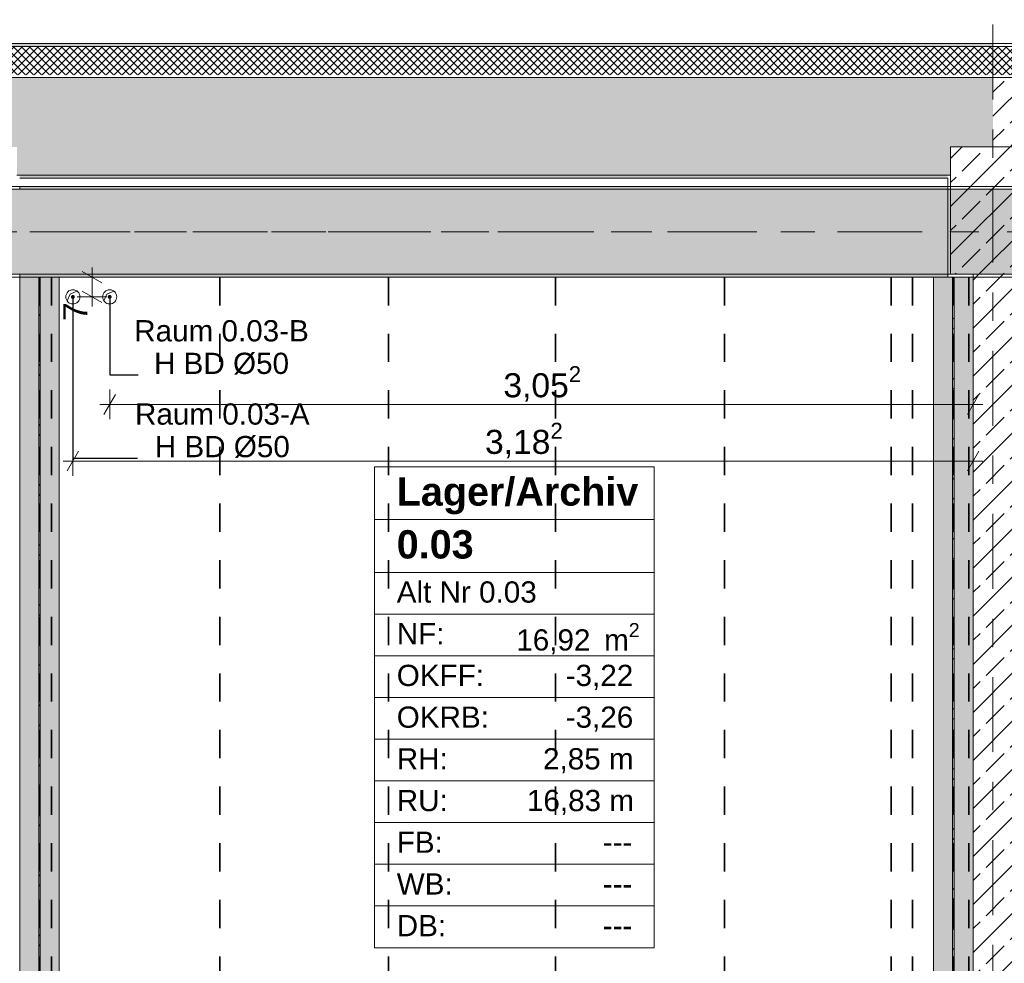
# Model space of a CAD drawing. Header units: metres. Extents: x -3.6 to 84.5, y -11 to 16.8.
# Tile 58 of 76: x 43.9 to 47.4, y 10.6 to 13.9. Entities that reach past the tile are written whole.
import ezdxf

# ---------------------------------------------------------------- set-up
doc = ezdxf.new("R2010")
doc.units = ezdxf.units.M
doc.header["$MEASUREMENT"] = 0
doc.linetypes.add('Achse', pattern=[0.2, 0.1, -0.05, 0, -0.05])
doc.linetypes.add('Strichlinie doppelt', pattern=[0.546806, 0.264583, -0.105833, 0.070556, -0.105833])
for name, color, linetype in [('155 - Bemaßung_ Beschriftung.Ausbau - Deckenelemente', 7, 'Continuous'), ('401 - Zone.Raum_ Raumbegrenzung_ Whg.', 7, 'Continuous'), ('451 - Universal.Achsen Raster', 7, 'Continuous'), ('604 - Struktur.Wand Aussen', 7, 'Continuous'), ('605 - Struktur.Wand Innen', 7, 'Continuous'), ('607 - Struktur.Stütze', 7, 'Continuous'), ('608 - Struktur.Träger', 7, 'Continuous'), ('612 - Struktur.Stahlbau', 7, 'Continuous'), ('Neubau_612 - Struktur.Stahlbau', 7, 'Continuous')]:
    doc.layers.add(name, color=color, linetype=linetype)
doc.styles.add('ERSTELLTER_STIL_1', font='txt')
doc.styles.add('ERSTELLTER_STIL_2', font='txt')
doc.dimstyles.new('ERSTELLTER_STIL__3', dxfattribs={"dimtxt": 0.085, "dimasz": 0.0532, "dimexe": 0.18, "dimexo": 0.0625, "dimgap": 0, "dimtad": 1, "dimtih": 1, "dimtoh": 1, "dimzin": 0, "dimdsep": 46, "dimtxsty": 'ERSTELLTER_STIL_2', "dimblk": 'ARROWHEAD_2', "dimblk1": 'ARROWHEAD_2', "dimblk2": 'ARROWHEAD_2', "dimcen": 0.09, "dimse1": 1, "dimse2": 1, "dimclrd": 256, "dimclre": 256, "dimclrt": 256, "dimazin": 0, "dimtfac": 1, "dimtdec": 4, "dimtmove": 0, "dimatfit": 3, "dimfxl": 1, "dimtolj": 1, "dimtzin": 0, "dimarcsym": 0})
doc.dimstyles.new('ERSTELLTER_STIL__5', dxfattribs={"dimtxt": 0.085, "dimasz": 0.0532, "dimexe": 0.18, "dimexo": 0.0625, "dimgap": 0, "dimtad": 1, "dimzin": 0, "dimdsep": 46, "dimtxsty": 'ERSTELLTER_STIL_2', "dimblk": 'ARROWHEAD_2', "dimblk1": 'ARROWHEAD_2', "dimblk2": 'ARROWHEAD_2', "dimcen": 0.09, "dimse1": 1, "dimse2": 1, "dimclrd": 256, "dimclre": 256, "dimclrt": 256, "dimazin": 0, "dimtfac": 1, "dimtdec": 4, "dimtmove": 0, "dimatfit": 3, "dimfxl": 1, "dimtolj": 1, "dimtzin": 0, "dimarcsym": 0})
doc.dimstyles.new('ERSTELLTER_STIL__8', dxfattribs={"dimtxt": 0.18, "dimasz": 0.02736, "dimexe": 0.18, "dimexo": 0.0625, "dimgap": 0, "dimtad": 0, "dimtih": 1, "dimtoh": 1, "dimdec": 4, "dimzin": 0, "dimdsep": 46, "dimcen": 0.09, "dimadec": 0, "dimazin": 0, "dimtfac": 1, "dimtdec": 4, "dimtmove": 0, "dimatfit": 3, "dimldrblk": 'ARROWHEAD_11', "dimfxl": 1, "dimtolj": 1, "dimtzin": 0, "dimarcsym": 0})
pattern_1 = [(0, (0, 0), (0, 0.08660254), [0, -0.05]), (0, (0.025, 0.0433), (0, 0.08660254), [0, -0.05])]
pattern_2 = [(225, (0, 0), (-0.014142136, 0.014142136), []), (315, (0, 0), (0.014142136, 0.014142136), [])]
pattern_3 = [(45, (0, 0), (-0.01767767, 0.01767767), [0, -0.025])]
pattern_4 = [(45, (0, 0), (-0.0848528, 0.0848528), []), (45, (-0.04243, 0.04243), (-0.0848528, 0.0848528), [0.09, -0.03])]
pattern_5 = [(135, (0, 0), (0.05303301, 0.05303301), []), (135, (-0.01768, -0.01768), (0.05303301, 0.05303301), [])]

# ---------------------------------------------------------------- blocks, each defined once
blk = doc.blocks.new('*D329')
at = {"layer": '155 - Bemaßung_ Beschriftung.Ausbau - Deckenelemente', "color": 92, "linetype": 'Continuous', "lineweight": 9, "true_color": 0x00be00}
for p, q in [((44.078, 12.2875), (44.078, 12.3925)), ((47.26, 12.2875), (47.26, 12.3925)), ((44.0982, 12.375), (44.0578, 12.305)), ((47.2398, 12.305), (47.2802, 12.375)), ((44.0438, 12.34), (44.078, 12.34)), ((44.078, 12.34), (47.26, 12.34)), ((47.26, 12.34), (47.2942, 12.34))]:
    blk.add_line(p, q, dxfattribs=at)
at = {"layer": '155 - Bemaßung_ Beschriftung.Ausbau - Deckenelemente', "color": 92, "lineweight": 9, "true_color": 0x00be00, "insert": (45.5346, 12.3405), "char_height": 0.085, "attachment_point": 7, "style": 'ERSTELLTER_STIL_2'}
blk.add_mtext('\\A1;{\\pql;\\fArial|b0|i0|c0|p38;3,18\\fArial|b0|i0|c0|p38;\\A1{\\H.66x;\\S2^  ;}}', dxfattribs=at)
blk = doc.blocks.new('ARROWHEAD_2')
at = {"color": 0, "linetype": 'Continuous', "lineweight": 0}
for p, q in [((-0.378, -0.655), (0.378, 0.655)), ((0, 0), (-1, 0))]:
    blk.add_line(p, q, dxfattribs=at)
blk = doc.blocks.new('*D330')
at = {"layer": '155 - Bemaßung_ Beschriftung.Ausbau - Deckenelemente', "color": 92, "linetype": 'Continuous', "lineweight": 9, "true_color": 0x00be00}
for p, q in [((44.2282, 12.575), (44.1878, 12.505)), ((44.208, 12.4875), (44.208, 12.5925)), ((47.2398, 12.505), (47.2802, 12.575)), ((47.26, 12.4875), (47.26, 12.5925)), ((44.1738, 12.54), (44.208, 12.54)), ((44.208, 12.54), (47.26, 12.54)), ((47.26, 12.54), (47.2942, 12.54))]:
    blk.add_line(p, q, dxfattribs=at)
at = {"layer": '155 - Bemaßung_ Beschriftung.Ausbau - Deckenelemente', "color": 92, "lineweight": 9, "true_color": 0x00be00, "insert": (45.5996, 12.5405), "char_height": 0.085, "attachment_point": 7, "style": 'ERSTELLTER_STIL_2'}
blk.add_mtext('\\A1;{\\pql;\\fArial|b0|i0|c0|p38;3,05\\fArial|b0|i0|c0|p38;\\A1{\\H.66x;\\S2^  ;}}', dxfattribs=at)
blk = doc.blocks.new('*D331')
at = {"layer": '155 - Bemaßung_ Beschriftung.Ausbau - Deckenelemente', "color": 92, "linetype": 'Continuous', "lineweight": 9, "true_color": 0x00be00}
for p, q in [((44.1457, 12.99), (44.1457, 13.0242)), ((44.1982, 12.99), (44.0932, 12.99)), ((44.1807, 12.9698), (44.1107, 13.0102)), ((44.1457, 12.92), (44.1457, 12.99)), ((44.1982, 12.92), (44.0932, 12.92)), ((44.1107, 12.9402), (44.1807, 12.8998)), ((44.1457, 12.8858), (44.1457, 12.92))]:
    blk.add_line(p, q, dxfattribs=at)
at = {"layer": '155 - Bemaßung_ Beschriftung.Ausbau - Deckenelemente', "color": 92, "lineweight": 9, "true_color": 0x00be00, "insert": (44.1287, 12.8352), "char_height": 0.085, "attachment_point": 7, "rotation": 90, "style": 'ERSTELLTER_STIL_2'}
blk.add_mtext('\\A1;{\\pql;\\fArial|b0|i0|c0|p38;7}', dxfattribs=at)
blk = doc.blocks.new('ARROWHEAD_11')
at = {"color": 0, "linetype": 'Continuous', "lineweight": 0}
blk.add_line((0, 0), (-1, 0), dxfattribs=at)
at = {"color": 0, "linetype": 'Continuous', "lineweight": 0, "const_width": 0.25, "flags": 128}
blk.add_lwpolyline([(-0.125, 0, 1), (0.125, 0, 1)], format="xyb", close=True, dxfattribs=at)

msp = doc.modelspace()

# ---------------------------------------------------------------- hatches: boundary and pattern name
at = {"layer": '604 - Struktur.Wand Aussen', "linetype": 'Continuous', "lineweight": 0, "true_color": 0x000000}
h = msp.add_hatch(dxfattribs=at)
h.set_pattern_fill('Verputz_0001', color=18, style=0, pattern_type=2)
h.set_pattern_definition(pattern_1)
h.paths.add_polyline_path([(47.33, 13.815), (32.93, 13.815), (32.93, 13.805), (47.33, 13.805)])
h = msp.add_hatch(dxfattribs=at)
h.set_pattern_fill('Dämmung__hart_2_0001', color=18, style=0, pattern_type=2)
h.set_pattern_definition(pattern_2)
h.paths.add_polyline_path([(47.33, 13.805), (32.93, 13.805), (32.93, 13.705), (47.33, 13.705)])
h = msp.add_hatch(dxfattribs=at)
h.set_pattern_fill('Verputz_0001', color=18, style=0, pattern_type=2)
h.set_pattern_definition(pattern_1)
h.paths.add_polyline_path([(48.16, 13.815), (47.33, 13.815), (47.33, 13.805), (48.16, 13.805)])
h = msp.add_hatch(dxfattribs=at)
h.set_pattern_fill('Dämmung__hart_2_0001', color=18, style=0, pattern_type=2)
h.set_pattern_definition(pattern_2)
h.paths.add_polyline_path([(48.16, 13.805), (47.33, 13.805), (47.33, 13.705), (48.16, 13.705)])
h = msp.add_hatch(dxfattribs=at)
h.set_pattern_fill('Beton__Stahlbeton_0001', color=18, style=0, pattern_type=2)
h.set_pattern_definition(pattern_4)
h.paths.add_polyline_path([(32.93, 13.45), (33.08, 13.45), (33.08, 13.35), (36.38, 13.35), (36.38, 13.45), (36.68, 13.45), (36.68, 13.35), (39.98, 13.35), (39.98, 13.45), (40.28, 13.45), (40.28, 13.35), (43.58, 13.35), (43.58, 13.45), (43.88, 13.45), (43.88, 13.35), (47.18, 13.35), (47.18, 13.45), (47.33, 13.45), (47.33, 13.695), (32.93, 13.695)])
h = msp.add_hatch(dxfattribs=at)
h.set_pattern_fill('Beton__Stahlbeton_0001', color=18, style=0, pattern_type=2)
h.set_pattern_definition(pattern_4)
h.paths.add_polyline_path([(47.33, 13.45), (47.48, 13.45), (47.48, 13.32), (48.16, 13.32), (48.16, 13.695), (47.33, 13.695)])
h = msp.add_hatch(dxfattribs=at)
h.set_pattern_fill('Gips_0001', color=18, style=0, pattern_type=2)
h.set_pattern_definition(pattern_3)
h.paths.add_polyline_path([(43.89, 13.35), (43.89, 13.34), (47.17, 13.34), (47.17, 13.35)])
at = {"layer": '605 - Struktur.Wand Innen', "linetype": 'Continuous', "lineweight": 0, "true_color": 0x000000}
h = msp.add_hatch(dxfattribs=at)
h.set_pattern_fill('Beton__Stahlbeton_0001', color=18, style=0, pattern_type=2)
h.set_pattern_definition(pattern_4)
h.paths.add_polyline_path([(47.26, 13), (47.26, 8.5), (47.41, 8.5), (47.41, 13)])
at = {"layer": '607 - Struktur.Stütze', "linetype": 'Continuous', "lineweight": 0, "true_color": 0x000000}
h = msp.add_hatch(dxfattribs=at)
h.set_pattern_fill('Beton__Stahlbeton_0001', color=18, style=0, pattern_type=2)
h.set_pattern_definition(pattern_4)
h.paths.add_polyline_path([(47.18, 13), (47.48, 13), (47.48, 13.45), (47.18, 13.45)])
h = msp.add_hatch(dxfattribs=at)
h.set_pattern_fill('Gips_0001', color=18, style=0, pattern_type=2)
h.set_pattern_definition(pattern_3)
h.paths.add_polyline_path([(47.17, 13.34), (47.18, 13.34), (47.18, 13.35), (47.17, 13.35)])
h = msp.add_hatch(dxfattribs=at)
h.set_pattern_fill('Gips_0001', color=18, style=0, pattern_type=2)
h.set_pattern_definition(pattern_3)
h.paths.add_polyline_path([(47.18, 13.34), (47.17, 13.34), (47.17, 12.99), (47.26, 12.99), (47.26, 13), (47.18, 13)])
at = {"layer": '608 - Struktur.Träger', "linetype": 'Continuous', "lineweight": 0, "true_color": 0x000000}
h = msp.add_hatch(dxfattribs=at)
h.set_pattern_fill('Beton__Stahlbeton_0001', color=18, style=0, pattern_type=2)
h.set_pattern_definition(pattern_4)
h.paths.add_polyline_path([(14.78, 13), (15.29, 13), (18.37, 13), (18.69, 13), (21.97, 13), (22.29, 13), (25.57, 13), (25.89, 13), (29.17, 13), (29.49, 13), (30.62, 13), (30.75, 13), (32.77, 13), (33.09, 13), (36.37, 13), (36.69, 13), (39.97, 13), (40.29, 13), (43.57, 13), (43.89, 13), (47.17, 13), (47.48, 13), (47.48, 13.3), (47.17, 13.3), (43.89, 13.3), (43.57, 13.3), (40.29, 13.3), (39.97, 13.3), (36.69, 13.3), (36.37, 13.3), (33.09, 13.3), (32.77, 13.3), (30.75, 13.3), (30.62, 13.3), (29.49, 13.3), (29.17, 13.3), (25.89, 13.3), (25.57, 13.3), (22.29, 13.3), (21.97, 13.3), (18.69, 13.3), (18.37, 13.3), (15.29, 13.3), (14.78, 13.3)])
h = msp.add_hatch(dxfattribs=at)
h.set_pattern_fill('Gips_0001', color=18, style=0, pattern_type=2)
h.set_pattern_definition(pattern_3)
h.paths.add_polyline_path([(43.89, 13.31), (43.89, 13.3), (47.17, 13.3), (47.17, 13.31)])
h = msp.add_hatch(dxfattribs=at)
h.set_pattern_fill('Gips_0001', color=18, style=0, pattern_type=2)
h.set_pattern_definition(pattern_3)
h.paths.add_polyline_path([(43.89, 13), (43.89, 12.99), (47.17, 12.99), (47.17, 13)])
at = {"layer": '612 - Struktur.Stahlbau', "linetype": 'Continuous', "lineweight": 0, "true_color": 0x30307f}
for points in [[(43.89, 12.99), (44.03, 12.99), (44.03, 8.51), (43.89, 8.51)], [(47.12, 12.99), (47.26, 12.99), (47.26, 8.51), (47.12, 8.51)]]:
    msp.add_hatch(color=177, dxfattribs=at).paths.add_polyline_path(points)
at = {"layer": 'Neubau_612 - Struktur.Stahlbau', "linetype": 'Continuous', "lineweight": 0, "true_color": 0x000000}
h = msp.add_hatch(dxfattribs=at)
h.set_pattern_fill('Metall__Stahl_0001', color=18, style=0, pattern_type=2)
h.set_pattern_definition(pattern_5)
h.paths.add_polyline_path([(43.9572, 12.99), (43.9572, 8.51), (43.9627, 8.51), (43.9627, 12.99)])
h = msp.add_hatch(dxfattribs=at)
h.set_pattern_fill('Metall__Stahl_0001', color=18, style=0, pattern_type=2)
h.set_pattern_definition(pattern_5)
h.paths.add_polyline_path([(47.1872, 12.99), (47.1872, 8.51), (47.1927, 8.51), (47.1927, 12.99)])

# ---------------------------------------------------------------- linework, layer by layer
at = {"layer": '155 - Bemaßung_ Beschriftung.Ausbau - Deckenelemente', "color": 7, "linetype": 'Achse', "lineweight": 35}
for p, q in [((44.002, 12.99), (44.002, 8.51)), ((44.597, 12.99), (44.597, 8.51)), ((45.194, 12.99), (45.194, 8.51)), ((45.784, 12.99), (45.784, 8.51)), ((46.381, 12.99), (46.381, 8.51)), ((46.97, 12.99), (46.97, 8.51)), ((47.045, 12.99), (47.045, 8.51)), ((47.245, 12.99), (47.245, 8.51))]:
    msp.add_line(p, q, dxfattribs=at)
at = {"layer": '155 - Bemaßung_ Beschriftung.Ausbau - Deckenelemente', "color": 7, "linetype": 'Continuous', "lineweight": 5}
for p, q in [((44.0576, 12.9056), (44.068, 12.93)), ((44.068, 12.93), (44.0924, 12.9404)), ((44.1876, 12.9056), (44.198, 12.93)), ((44.198, 12.93), (44.2224, 12.9404))]:
    msp.add_line(p, q, dxfattribs=at)
at = {"layer": '155 - Bemaßung_ Beschriftung.Ausbau - Deckenelemente', "color": 7, "linetype": 'Continuous', "lineweight": 9, "flags": 128}
for points in [[(44.103, 12.92, 0.414214), (44.078, 12.945, 0.414214), (44.053, 12.92, 0.414214), (44.078, 12.895, 0.414214)], [(44.233, 12.92, 0.414214), (44.208, 12.945, 0.414214), (44.183, 12.92, 0.414214), (44.208, 12.895, 0.414214)]]:
    msp.add_lwpolyline(points, format="xyb", close=True, dxfattribs=at)
at = {"layer": '401 - Zone.Raum_ Raumbegrenzung_ Whg.', "color": 7, "linetype": 'Continuous', "lineweight": 9}
for p, q in [((46.1322, 12.32), (45.144, 12.32)), ((45.144, 12.32), (45.144, 10.6209)), ((45.144, 12.32), (46.1322, 12.32)), ((45.144, 12.1334), (45.144, 12.32)), ((46.1322, 10.6209), (46.1322, 12.32)), ((46.1322, 12.32), (46.1322, 12.1334)), ((46.1322, 12.1334), (45.144, 12.1334)), ((45.144, 12.1334), (46.1322, 12.1334)), ((45.144, 11.9468), (45.144, 12.1334)), ((46.1322, 12.1334), (46.1322, 11.9468)), ((46.1322, 11.9468), (45.144, 11.9468)), ((45.144, 11.9468), (46.1322, 11.9468)), ((45.144, 11.7994), (45.144, 11.9468)), ((46.1322, 11.9468), (46.1322, 11.7994)), ((46.1322, 11.7994), (45.144, 11.7994)), ((45.144, 11.7994), (46.1322, 11.7994)), ((45.144, 11.6521), (45.144, 11.7994)), ((46.1322, 11.7994), (46.1322, 11.6521)), ((46.1322, 11.6521), (45.144, 11.6521)), ((45.144, 11.6521), (46.1322, 11.6521)), ((45.144, 11.5048), (45.144, 11.6521)), ((46.1322, 11.6521), (46.1322, 11.5048)), ((46.1322, 11.5048), (45.144, 11.5048)), ((45.144, 11.5048), (46.1322, 11.5048)), ((45.144, 11.3575), (45.144, 11.5048)), ((46.1322, 11.5048), (46.1322, 11.3575)), ((46.1322, 11.3575), (45.144, 11.3575)), ((45.144, 11.3575), (46.1322, 11.3575)), ((45.144, 11.2102), (45.144, 11.3575)), ((46.1322, 11.3575), (46.1322, 11.2102)), ((46.1322, 11.2102), (45.144, 11.2102)), ((45.144, 11.2102), (46.1322, 11.2102)), ((45.144, 11.0628), (45.144, 11.2102)), ((46.1322, 11.2102), (46.1322, 11.0628)), ((46.1322, 11.0628), (45.144, 11.0628)), ((45.144, 11.0628), (46.1322, 11.0628)), ((45.144, 10.9155), (45.144, 11.0628)), ((46.1322, 11.0628), (46.1322, 10.9155)), ((46.1322, 10.9155), (45.144, 10.9155)), ((45.144, 10.9155), (46.1322, 10.9155)), ((45.144, 10.7682), (45.144, 10.9155)), ((46.1322, 10.9155), (46.1322, 10.7682)), ((46.1322, 10.7682), (45.144, 10.7682)), ((45.144, 10.7682), (46.1322, 10.7682)), ((45.144, 10.6209), (45.144, 10.7682)), ((46.1322, 10.7682), (46.1322, 10.6209)), ((45.144, 10.6209), (46.1322, 10.6209)), ((46.1322, 10.6209), (45.144, 10.6209))]:
    msp.add_line(p, q, dxfattribs=at)
at = {"layer": '451 - Universal.Achsen Raster', "color": 160, "linetype": 'Strichlinie doppelt', "lineweight": 9, "true_color": 0x3232ff}
for p, q in [((47.33, -10.585), (47.33, 16.355)), ((64.935, 13.15), (-3.175, 13.15))]:
    msp.add_line(p, q, dxfattribs=at)
at = {"layer": '604 - Struktur.Wand Aussen', "color": 7, "linetype": 'Continuous', "lineweight": 13}
for p, q in [((47.33, 13.805), (32.93, 13.805)), ((48.16, 13.805), (47.33, 13.805))]:
    msp.add_line(p, q, dxfattribs=at)
at = {"layer": '604 - Struktur.Wand Aussen', "color": 7, "linetype": 'Continuous', "lineweight": 18}
for p, q in [((47.33, 13.695), (32.93, 13.695)), ((48.16, 13.695), (47.33, 13.695)), ((43.88, 13.35), (47.18, 13.35))]:
    msp.add_line(p, q, dxfattribs=at)
at = {"layer": '604 - Struktur.Wand Aussen', "color": 7, "linetype": 'Continuous', "lineweight": 13, "flags": 128}
for points in [[(47.33, 13.815), (32.93, 13.815)], [(48.16, 13.815), (47.33, 13.815)], [(43.89, 13.34), (47.17, 13.34)]]:
    msp.add_lwpolyline(points, dxfattribs=at)
at = {"layer": '605 - Struktur.Wand Innen', "color": 7, "linetype": 'Continuous', "lineweight": 18, "flags": 128}
msp.add_lwpolyline([(47.26, 13), (47.26, 8.5)], dxfattribs=at)
at = {"layer": '607 - Struktur.Stütze', "color": 7, "linetype": 'Continuous', "lineweight": 13, "flags": 128}
msp.add_lwpolyline([(47.18, 13), (47.48, 13), (47.48, 13.45), (47.18, 13.45)], close=True, dxfattribs=at)
at = {"layer": '607 - Struktur.Stütze', "color": 7, "linetype": 'Continuous', "lineweight": 5, "flags": 128}
msp.add_lwpolyline([(47.17, 13.34), (47.17, 12.99), (47.26, 12.99)], dxfattribs=at)
at = {"layer": '608 - Struktur.Träger', "color": 7, "linetype": 'Continuous', "lineweight": 13}
for p, q in [((14.78, 13.31), (47.48, 13.31)), ((43.89, 13.3), (43.57, 13.3)), ((47.17, 13.3), (43.89, 13.3)), ((47.48, 13.3), (47.17, 13.3)), ((14.78, 12.99), (47.48, 12.99))]:
    msp.add_line(p, q, dxfattribs=at)
at = {"layer": '608 - Struktur.Träger', "color": 7, "linetype": 'Continuous', "lineweight": 5}
for p, q in [((43.89, 13.31), (43.89, 13.3)), ((47.17, 13.31), (43.89, 13.31)), ((47.17, 13.31), (47.17, 13.3)), ((43.89, 13), (43.89, 12.99)), ((47.17, 12.99), (43.89, 12.99)), ((47.17, 13), (47.17, 12.99))]:
    msp.add_line(p, q, dxfattribs=at)
at = {"layer": '608 - Struktur.Träger', "color": 7, "linetype": 'Achse', "lineweight": 9}
msp.add_line((14.78, 13.15), (47.48, 13.15), dxfattribs=at)
at = {"layer": '608 - Struktur.Träger', "color": 7, "linetype": 'Continuous', "lineweight": 13, "flags": 128}
msp.add_lwpolyline([(47.48, 13), (47.17, 13), (43.89, 13), (43.57, 13), (40.29, 13), (39.97, 13), (36.69, 13), (36.37, 13), (33.09, 13), (32.77, 13), (30.75, 13), (30.62, 13), (29.49, 13), (29.17, 13), (25.89, 13), (25.57, 13), (22.29, 13), (21.97, 13), (18.69, 13), (18.37, 13), (15.29, 13), (14.78, 13)], dxfattribs=at)
at = {"layer": 'Neubau_612 - Struktur.Stahlbau', "color": 1, "linetype": 'Continuous', "lineweight": 13}
for p, q in [((43.89, 12.99), (43.89, 8.51)), ((43.89, 12.99), (44.03, 12.99)), ((44.03, 12.99), (44.03, 8.51)), ((47.12, 12.99), (47.12, 8.51)), ((47.12, 12.99), (47.26, 12.99)), ((47.26, 12.99), (47.26, 8.51))]:
    msp.add_line(p, q, dxfattribs=at)
at = {"layer": 'Neubau_612 - Struktur.Stahlbau', "color": 1, "linetype": 'Continuous', "lineweight": 9}
for p, q in [((43.9572, 12.99), (43.9572, 8.51)), ((43.9627, 12.99), (43.9572, 12.99)), ((43.9627, 12.99), (43.9627, 8.51)), ((47.1872, 12.99), (47.1872, 8.51)), ((47.1927, 12.99), (47.1872, 12.99)), ((47.1927, 12.99), (47.1927, 8.51))]:
    msp.add_line(p, q, dxfattribs=at)
at = {"layer": 'Neubau_612 - Struktur.Stahlbau', "color": 1, "linetype": 'Achse', "lineweight": 9}
for p, q in [((43.96, 12.99), (43.96, 8.51)), ((47.19, 12.99), (47.19, 8.51))]:
    msp.add_line(p, q, dxfattribs=at)

# ---------------------------------------------------------------- texts
at = {"layer": '155 - Bemaßung_ Beschriftung.Ausbau - Deckenelemente', "color": 7, "linetype": 'Continuous', "lineweight": 9, "char_height": 0.075, "attachment_point": 9, "line_spacing_factor": 0.920251, "style": 'ERSTELLTER_STIL_2'}
for s, insert in [('\\A1;{\\pqc;\\fArial|b0|i0|c0|p38;Raum 0.03-B\\P\\pqc;\\fArial|b0|i0|c0|p38;H BD\\fArial|b0|i0|c0|p38; Ø\\fArial|b0|i0|c0|p38;50}', (44.9119, 12.6449)), ('\\A1;{\\pqc;\\fArial|b0|i0|c0|p38;Raum 0.03-A\\P\\pqc;\\fArial|b0|i0|c0|p38;H BD\\fArial|b0|i0|c0|p38; Ø\\fArial|b0|i0|c0|p38;50}', (44.9147, 12.3508))]:
    msp.add_mtext(s, dxfattribs=dict(at, insert=insert))
at = {"layer": '401 - Zone.Raum_ Raumbegrenzung_ Whg.', "color": 7, "lineweight": 9, "attachment_point": 1}
for s, insert, char_height, style in [('\\A1;{\\pqj;\\pt0;\\fArial|b1|i0|c0|p38;Lager/Archiv}', (45.2226, 12.2824), 0.1, 'ERSTELLTER_STIL_1'), ('\\A1;{\\pqj;\\pt0;\\fArial|b1|i0|c0|p38;}', (46.0537, 12.3053), 0.1, 'ERSTELLTER_STIL_1'), ('\\A1;{\\pqj;\\pt0;\\fArial|b1|i0|c0|p38;}', (46.0537, 12.1186), 0.1, 'ERSTELLTER_STIL_1'), ('\\A1;{\\pql;\\pt0;\\fArial|b1|i0|c0|p38;0.03}', (45.2226, 12.0958), 0.1, 'ERSTELLTER_STIL_1'), ('\\A1;{\\pqj;\\pt0;\\fArial|b0|i0|c0|p38;Alt Nr 0.03}', (45.2226, 11.9149), 0.075, 'ERSTELLTER_STIL_2'), ('\\A1;{\\pqj;\\pt0;\\fArial|b0|i0|c0|p38;}', (46.0537, 11.932), 0.075, 'ERSTELLTER_STIL_2'), ('\\A1;{\\pqj;\\pt0;\\fArial|b0|i0|c0|p38;NF: }', (45.2226, 11.7676), 0.075, 'ERSTELLTER_STIL_2'), ('\\A1;{\\pql;\\pt0,0.05;\\fArial|b0|i0|c0|p38;16,92\\fArial|b0|i0|c0|p38;\\A1{\\H.66x;\\S^  ;}\\fArial|b0|i0|c0|p38; m\\fArial|b0|i0|c0|p38;\\A1{\\H.66x;\\S2^  ;}}', (45.6451, 11.7676), 0.075, 'ERSTELLTER_STIL_2'), ('\\A1;{\\pqj;\\pt0;\\fArial|b0|i0|c0|p38;OKFF: }', (45.2226, 11.6203), 0.075, 'ERSTELLTER_STIL_2'), ('\\A1;{\\pqj;\\pt0;\\fArial|b0|i0|c0|p38;-3,22}', (45.8198, 11.6203), 0.075, 'ERSTELLTER_STIL_2'), ('\\A1;{\\pqj;\\pt0;\\fArial|b0|i0|c0|p38;OKRB: }', (45.2226, 11.4729), 0.075, 'ERSTELLTER_STIL_2'), ('\\A1;{\\pqj;\\pt0;\\fArial|b0|i0|c0|p38;-3,26}', (45.8198, 11.4729), 0.075, 'ERSTELLTER_STIL_2'), ('\\A1;{\\pqj;\\pt0;\\fArial|b0|i0|c0|p38;RH: }', (45.2226, 11.3256), 0.075, 'ERSTELLTER_STIL_2'), ('\\A1;{\\pqj;\\pt0;\\fArial|b0|i0|c0|p38;2,85 m}', (45.7396, 11.3256), 0.075, 'ERSTELLTER_STIL_2'), ('\\A1;{\\pqj;\\pt0;\\fArial|b0|i0|c0|p38;RU: }', (45.2226, 11.1783), 0.075, 'ERSTELLTER_STIL_2'), ('\\A1;{\\pqj;\\pt0;\\fArial|b0|i0|c0|p38;16,83 m}', (45.6827, 11.1783), 0.075, 'ERSTELLTER_STIL_2'), ('\\A1;{\\pqj;\\pt0;\\fArial|b0|i0|c0|p38;FB: }', (45.2226, 11.031), 0.075, 'ERSTELLTER_STIL_2'), ('\\A1;{\\pqj;\\pt0;\\fArial|b0|i0|c0|p38;---}', (45.9508, 11.031), 0.075, 'ERSTELLTER_STIL_2'), ('\\A1;{\\pqj;\\pt0;\\fArial|b0|i0|c0|p38;WB: }', (45.2226, 10.8836), 0.075, 'ERSTELLTER_STIL_2'), ('\\A1;{\\pqj;\\pt0;\\fArial|b0|i0|c0|p38;---}', (45.9508, 10.8836), 0.075, 'ERSTELLTER_STIL_2'), ('\\A1;{\\pqj;\\pt0;\\fArial|b0|i0|c0|p38;DB: }', (45.2226, 10.7363), 0.075, 'ERSTELLTER_STIL_2'), ('\\A1;{\\pqj;\\pt0;\\fArial|b0|i0|c0|p38;---}', (45.9508, 10.7363), 0.075, 'ERSTELLTER_STIL_2')]:
    msp.add_mtext(s, dxfattribs=dict(at, insert=insert, char_height=char_height, style=style))

# ---------------------------------------------------------------- dimensions: what is measured, and where the dimension line sits
at = {"layer": '155 - Bemaßung_ Beschriftung.Ausbau - Deckenelemente', "color": 92, "linetype": 'Continuous', "lineweight": 9, "true_color": 0x00be00}
dim = msp.add_linear_dim(base=(44.1457, 12.99), p1=(44.078, 12.92), p2=(44.03, 12.99), angle=90, dimstyle='ERSTELLTER_STIL__5', dxfattribs=at)
dim.commit()
dim.dimension.update_dxf_attribs({"geometry": '*D331', "text_midpoint": (44.0862, 12.8676), "dimtype": 160, "text_rotation": 90})
for base, p1, picture, middle in [((47.26, 12.34), (44.078, 12.92), '*D329', (45.7598, 12.3995)), ((47.26, 12.54), (44.208, 12.92), '*D330', (45.8248, 12.5995))]:
    dim = msp.add_linear_dim(base=base, p1=p1, p2=(47.26, 13), dimstyle='ERSTELLTER_STIL__3', dxfattribs=at)
    dim.commit()
    dim.dimension.update_dxf_attribs({"geometry": picture, "text_midpoint": middle, "dimtype": 160})

# ---------------------------------------------------------------- leaders
at = {"layer": '155 - Bemaßung_ Beschriftung.Ausbau - Deckenelemente', "color": 7, "linetype": 'Continuous', "lineweight": 9, "annotation_type": 0, "has_hookline": 1, "hookline_direction": 0}
for points, text_width in [([(44.078, 12.92), (44.078, 12.3508), (44.3061, 12.3508)], 0.6086), ([(44.208, 12.92), (44.208, 12.6449), (44.309, 12.6449)], 0.6029)]:
    msp.add_leader(points, dimstyle='ERSTELLTER_STIL__8', dxfattribs=dict(at, text_width=text_width))

doc.saveas('drawing.dxf')
